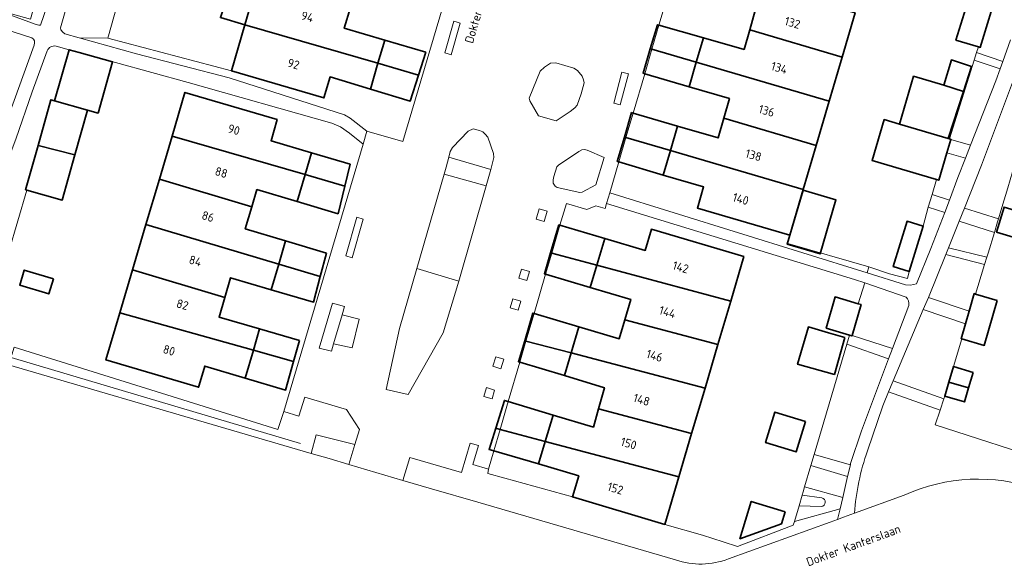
# Model space of a CAD drawing. Header units: metres. Extents: x 178952 to 185583, y 415201 to 419317.
# Tile 25 of 165: x 179857 to 179960, y 418405 to 418463. Entities that reach past the tile are written whole.
import ezdxf
from ezdxf.enums import TextEntityAlignment as Align

# ---------------------------------------------------------------- set-up
doc = ezdxf.new("R2010")
doc.units = ezdxf.units.M
for name, color, linetype, lineweight in [('B-XX-GR-BEPLANTING_CULTUUR_BODEMBEDEKKER-GV', 253, 'Continuous', 18), ('B-XX-GR-BEPLANTING_CULTUUR_HEESTERS-GV', 253, 'Continuous', 18), ('B-XX-GR-HAAG-G', 253, 'GR-HAAG1', 13), ('B-XX-GR-HAAG-GV', 253, 'Continuous', 13), ('B-XX-OG-BEBOUWING-GV', 252, 'Continuous', 35), ('B-XX-OG-BEBOUWING-T18', 252, 'Continuous', 18), ('B-XX-OG-BEBOUWING_SCHUUR-GV', 252, 'Continuous', 35), ('B-XX-OG-TERREIN_CULTUURSCHEIDING-GV', 253, 'Continuous', 18), ('B-XX-OG-TOPOGRAFIE-T18', 253, 'Continuous', 18), ('B-XX-OG-WEG-GV', 253, 'Continuous', 18)]:
    doc.layers.add(name, color=color, linetype=linetype, lineweight=lineweight)
doc.styles.add('NLCS-ISO-M-T18', font='NLCS-ISO.ttf', dxfattribs={"height": 1.8})
doc.linetypes.add('GR-HAAG1', pattern='A,6,[176,NLCS.SHX,S=0.125,R=0,X=0,Y=0],-2', length=8)

msp = doc.modelspace()

# ---------------------------------------------------------------- linework, layer by layer
at = {"layer": 'B-XX-GR-BEPLANTING_CULTUUR_BODEMBEDEKKER-GV'}
for points in [[(179827.827, 418472.811), (179828.443, 418475.082), (179824.53, 418476.15), (179822.41, 418475.99), (179821.42, 418472.66), (179822.25, 418471.74), (179826.171, 418472.111), (179827.625, 418471.705), (179841.191, 418467.648), (179855.715, 418463.304), (179859.033, 418462.098), (179859.427, 418461.994), (179859.577, 418461.984), (179864.307, 418475.695), (179862.486, 418476.16), (179860.205, 418468.587), (179858.537, 418462.615), (179856.038, 418463.313), (179856.368, 418464.493), (179855.85, 418464.683), (179847.889, 418467.005), (179846.34, 418467.46), (179836.68, 418470.3)], [(179906.271, 418450.295), (179906.006, 418450.628), (179905.77, 418450.846), (179905.418, 418451.01), (179904.738, 418451.172), (179904.23, 418450.919), (179902.588, 418449.216), (179902.357, 418448.805), (179902.208, 418448.209), (179906.594, 418446.918), (179906.922, 418448.163), (179906.866, 418448.607)], [(179918.419, 418448.178), (179916.641, 418448.959), (179916.381, 418449.015), (179916.089, 418448.973), (179915.776, 418448.82), (179913.675, 418447.376), (179913.499, 418447.2), (179913.164, 418446.206), (179913.089, 418445.86), (179913.114, 418445.506), (179913.305, 418445.204), (179913.508, 418445.051), (179915.871, 418444.542), (179916.124, 418444.574), (179917.56, 418445.325)], [(179956.131, 418448.111), (179954.21, 418448.653), (179953.362, 418445.803), (179953.132, 418445.871), (179952.649, 418444.336), (179954.467, 418443.727), (179955.331, 418446.083)], [(179901.637, 418429.874), (179903.263, 418435.268), (179898.874, 418436.612), (179897.046, 418430.33), (179895.685, 418423.97), (179897.984, 418423.453)], [(179892.867, 418431.317), (179891.089, 418431.77), (179890.174, 418428.76), (179892.105, 418428.31)], [(179955.765, 418429.261), (179955.701, 418429.279), (179956.149, 418430.836), (179951.739, 418432.327), (179948.598, 418424.882), (179953.888, 418423), (179953.982, 418423.279), (179954.409, 418424.751), (179954.878, 418426.365)], [(179856.835, 418428.406), (179856.597, 418427.584), (179853.385, 418428.515), (179853.123, 418428.591), (179853.38, 418429.476), (179851.341, 418430.041), (179848.738, 418430.81), (179847.895, 418428.991), (179887.833, 418417.318), (179888.374, 418419.267), (179892.402, 418418.252), (179892.88, 418419.8), (179891.54, 418421.88), (179887.19, 418423.18), (179886.55, 418421.19), (179884.98, 418421.69), (179884.354, 418419.794)]]:
    msp.add_lwpolyline(points, close=True, dxfattribs=at)
for points in [[(179974.89, 418413.48), (179965.26, 418416.33), (179952.977, 418420.304), (179953.495, 418421.837), (179948.119, 418423.747), (179947.577, 418422.463), (179947.51, 418422.266), (179945.905, 418417.568)], [(179908.075, 418414.734), (179906.288, 418415.221), (179906.34, 418415.66), (179904.73, 418416.17), (179905.3, 418418.15), (179904.45, 418418.37), (179903.54, 418415.31), (179898.14, 418416.87), (179897.42, 418414.5), (179900.401, 418413.631), (179905.249, 418412.217), (179925.88, 418406.2)], [(179931.389, 418406.31), (179942.004, 418410.147), (179942.797, 418410.433), (179943.049, 418411.517), (179938.288, 418410.219), (179938.174, 418409.834), (179932.354, 418407.606), (179930.857, 418408.092), (179928.698, 418408.774), (179924.75, 418409.91), (179915.12, 418412.77), (179908.075, 418414.734)], [(179944.554, 418411.069), (179949.76, 418412.95)]]:
    msp.add_lwpolyline(points, dxfattribs=at)
for centre, radius, start, end in [((179969.282, 418409.319), 24.789, 160.56248, 175.95094), ((179928.483, 418413.851), 8.082, 251.21233, 291.07546)]:
    msp.add_arc(centre, radius, start, end, dxfattribs=at)
at = {"layer": 'B-XX-GR-BEPLANTING_CULTUUR_BODEMBEDEKKER-GV', "extrusion": (0, 0, -1)}
msp.add_arc((-179957.491, 418396.009), 18.622, 65.46899, 109.2378, dxfattribs=at)
at = {"layer": 'B-XX-GR-BEPLANTING_CULTUUR_HEESTERS-GV'}
for points in [[(179869.092, 418469.422), (179864.521, 418470.762), (179862.908, 418465.965), (179861.685, 418461.719), (179861.708, 418461.504), (179861.903, 418461.251), (179862.129, 418461.071), (179863.637, 418460.654), (179866.611, 418460.623)], [(179959.319, 418456.188), (179959.765, 418457.442), (179957.061, 418458.35), (179954.468, 418450.114), (179954.63, 418450.066), (179956.669, 418449.473)], [(179916.34, 418455.966), (179916.287, 418456.271), (179916.125, 418456.647), (179915.653, 418457.247), (179915.256, 418457.489), (179913.373, 418458.039), (179912.832, 418458.015), (179912.211, 418457.595), (179911.754, 418457.175), (179910.61, 418454.38), (179910.666, 418454.1), (179911.571, 418452.54), (179913.429, 418451.992), (179914.881, 418452.968), (179915.373, 418453.347), (179915.608, 418453.644), (179916.031, 418454.807)], [(179953.978, 418442.427), (179952.234, 418442.983), (179951.713, 418441.017), (179950.268, 418436.29), (179950.08, 418435.561), (179948.223, 418436.03), (179946.053, 418436.776), (179945.873, 418436.146), (179949.868, 418434.904), (179950.406, 418434.878), (179951.016, 418434.985), (179952.527, 418438.694)], [(179959.164, 418440.364), (179955.5, 418441.553), (179954.38, 418438.767), (179958.377, 418437.794), (179958.499, 418438.193)], [(179957.441, 418434.736), (179958.141, 418437.024), (179954.095, 418438.065), (179952.267, 418433.581), (179956.532, 418432.166), (179957.055, 418433.983), (179957.197, 418433.941)], [(179948.117, 418427.177), (179943.756, 418428.708), (179940.351, 418417.196), (179944.126, 418416.131), (179944.153, 418416.246), (179945.298, 418419.657)], [(179943.842, 418414.912), (179940.012, 418416.05), (179939.353, 418413.822), (179943.332, 418412.728)]]:
    msp.add_lwpolyline(points, close=True, dxfattribs=at)
for points in [[(179960.199, 418465.16), (179959.527, 418466.933), (179959.147, 418465.501), (179959.011, 418464.84), (179958.988, 418464.764), (179959.191, 418464.701), (179957.678, 418459.663), (179957.492, 418459.719), (179957.307, 418459.13), (179960.027, 418458.178), (179960.831, 418460.437)], [(179858.695, 418460.671), (179852.907, 418462.491), (179850.272, 418452.98), (179855.787, 418451.237), (179858.918, 418459.914)], [(179860.293, 418459.301), (179858.721, 418455.032), (179857.002, 418450.107), (179855.028, 418444.912), (179853.658, 418441.599), (179852.785, 418439.657), (179856.279, 418438.387), (179858.156, 418444.778), (179858.024, 418444.815), (179859.328, 418449.436)], [(179859.328, 418449.436), (179860.672, 418454.199), (179861.062, 418454.089), (179862.565, 418459.416), (179862.567, 418459.422), (179861.211, 418459.807)], [(179962.417, 418460.02), (179961.153, 418456.298), (179957.812, 418447.377), (179956.033, 418442.896), (179959.6, 418441.799), (179959.943, 418442.952), (179960.557, 418445.032), (179961.299, 418447.519)], [(179949.951, 418433.618), (179945.621, 418435.116), (179944.941, 418432.922), (179945.247, 418432.832), (179944.312, 418429.628), (179948.521, 418428.263), (179950.225, 418432.75)], [(179941.144, 418412.686), (179939.095, 418412.947), (179938.773, 418411.859), (179941.089, 418411.775)]]:
    msp.add_lwpolyline(points, dxfattribs=at)
for centre, radius, start, end in [((179858.371, 418460.164), 0.602, 335.43142, 57.39683), ((179861.061, 418458.993), 0.828, 79.57712, 158.14984), ((179949.215, 418432.908), 1.022, 351.08187, 43.95663), ((179941.047, 418412.235), 0.462, 275.18845, 77.90167)]:
    msp.add_arc(centre, radius, start, end, dxfattribs=at)
at = {"layer": 'B-XX-GR-HAAG-G'}
msp.add_lwpolyline([(179886.733, 418418.353), (179853.316, 418428.265), (179853.385, 418428.515)], dxfattribs=at)
at = {"layer": 'B-XX-GR-HAAG-GV'}
for points in [[(179903.411, 418462.194), (179903.075, 418462.29), (179902.739, 418462.386), (179901.796, 418459.095), (179902.132, 418458.999), (179902.468, 418458.903)], [(179920.953, 418456.91), (179920.276, 418457.085), (179919.433, 418453.834), (179920.11, 418453.658)], [(179912.478, 418442.585), (179911.636, 418442.832), (179911.317, 418441.748), (179912.159, 418441.501)], [(179893.27, 418441.752), (179892.597, 418441.943), (179891.453, 418437.909), (179892.126, 418437.718)], [(179910.631, 418436.296), (179909.789, 418436.543), (179909.508, 418435.587), (179910.349, 418435.339)], [(179891.089, 418431.77), (179891.338, 418432.627), (179890.067, 418432.972), (179888.673, 418428.278), (179889.968, 418427.992), (179890.174, 418428.76)], [(179909.721, 418433.201), (179908.879, 418433.448), (179908.603, 418432.508), (179909.445, 418432.26)], [(179907.945, 418427.154), (179907.103, 418427.401), (179906.808, 418426.398), (179907.65, 418426.151)], [(179906.996, 418423.924), (179906.154, 418424.172), (179905.883, 418423.248), (179906.725, 418423)]]:
    msp.add_lwpolyline(points, close=True, dxfattribs=at)
at = {"layer": 'B-XX-OG-BEBOUWING-GV'}
for points in [[(179882.252, 418466.564), (179879.871, 418467.234), (179878.378, 418462.77), (179880.921, 418462.034)], [(179891.939, 418463.836), (179882.252, 418466.564), (179880.921, 418462.034), (179894.81, 418458.011), (179895.52, 418460.43), (179891.3, 418461.67)], [(179944.622, 418463.27), (179930.74, 418467.33), (179929.98, 418464.79), (179934.2, 418463.53), (179933.62, 418461.49), (179943.267, 418458.654)], [(179894.81, 418458.011), (179880.921, 418462.034), (179879.51, 418457.23), (179889.18, 418454.39), (179889.82, 418456.58), (179894.02, 418455.32)], [(179928.79, 418460.66), (179924.147, 418461.982), (179923.981, 418462.029), (179923.241, 418459.513), (179923.408, 418459.464), (179928.04, 418458.109)], [(179943.267, 418458.654), (179933.62, 418461.49), (179933.04, 418459.45), (179928.79, 418460.66), (179928.04, 418458.109), (179941.915, 418454.05)], [(179899.826, 418459.165), (179895.52, 418460.43), (179894.81, 418458.011), (179899.056, 418456.781)], [(179867.096, 418458.144), (179863.636, 418459.12), (179862.565, 418459.416), (179861.062, 418454.089), (179864.506, 418453.117), (179865.591, 418452.811)], [(179928.04, 418458.109), (179923.408, 418459.464), (179923.241, 418459.513), (179922.493, 418456.97), (179922.661, 418456.921), (179927.29, 418455.56)], [(179899.056, 418456.781), (179894.81, 418458.011), (179894.02, 418455.32), (179898.181, 418454.072)], [(179941.915, 418454.05), (179928.04, 418458.109), (179927.29, 418455.56), (179931.51, 418454.32), (179930.915, 418452.27), (179940.563, 418449.444)], [(179884.3, 418452.13), (179874.67, 418454.97), (179873.325, 418450.421), (179887.21, 418446.401), (179887.88, 418448.68), (179883.65, 418449.93)], [(179926.09, 418451.46), (179921.456, 418452.819), (179921.292, 418452.867), (179920.543, 418450.315), (179920.706, 418450.267), (179925.34, 418448.905)], [(179940.563, 418449.444), (179930.915, 418452.27), (179930.32, 418450.22), (179926.09, 418451.46), (179925.34, 418448.905), (179939.207, 418444.829)], [(179887.21, 418446.401), (179873.325, 418450.421), (179871.995, 418445.921), (179881.64, 418443.019), (179882.18, 418444.83), (179886.38, 418443.58)], [(179925.34, 418448.905), (179920.706, 418450.267), (179920.543, 418450.315), (179919.793, 418447.76), (179919.955, 418447.712), (179924.59, 418446.35)], [(179863.188, 418448.445), (179859.328, 418449.436), (179858.024, 418444.815), (179858.156, 418444.778), (179861.858, 418443.733)], [(179891.902, 418447.492), (179887.88, 418448.68), (179887.21, 418446.401), (179891.351, 418445.202)], [(179939.207, 418444.829), (179925.34, 418448.905), (179924.59, 418446.35), (179928.81, 418445.11), (179928.16, 418442.9), (179937.81, 418440.07)], [(179881.64, 418443.019), (179871.995, 418445.921), (179870.595, 418441.183), (179884.458, 418437.062), (179885.18, 418439.48), (179880.96, 418440.74)], [(179891.351, 418445.202), (179887.21, 418446.401), (179886.38, 418443.58), (179890.655, 418442.308)], [(179937.81, 418440.07), (179937.536, 418439.136), (179940.968, 418438.128), (179942.625, 418443.772), (179939.192, 418444.779)], [(179965.277, 418441.479), (179960.176, 418443.005), (179959.396, 418440.396), (179964.496, 418438.871)], [(179884.458, 418437.062), (179870.595, 418441.183), (179869.195, 418436.449), (179878.827, 418433.576), (179879.43, 418435.63), (179883.66, 418434.39)], [(179918.49, 418439.73), (179913.817, 418441.114), (179913.696, 418441.15), (179912.838, 418438.248), (179912.965, 418438.214), (179917.668, 418436.954)], [(179951.713, 418441.017), (179950.052, 418441.525), (179948.607, 418436.798), (179950.268, 418436.29)], [(179933.02, 418437.84), (179923.36, 418440.69), (179922.71, 418438.48), (179918.49, 418439.73), (179917.668, 418436.954), (179931.648, 418433.207)], [(179889.427, 418438.212), (179885.18, 418439.48), (179884.458, 418437.062), (179888.793, 418435.773)], [(179917.668, 418436.954), (179912.965, 418438.214), (179912.838, 418438.248), (179912.188, 418436.057), (179912.32, 418436.018), (179916.98, 418434.63)], [(179888.793, 418435.773), (179884.458, 418437.062), (179883.66, 418434.39), (179888.096, 418433.09)], [(179931.648, 418433.207), (179917.668, 418436.954), (179916.98, 418434.63), (179921.21, 418433.37), (179920.58, 418431.241), (179930.302, 418428.661)], [(179878.827, 418433.576), (179869.195, 418436.449), (179867.869, 418431.961), (179881.807, 418428.067), (179882.46, 418430.3), (179878.23, 418431.54)], [(179881.807, 418428.067), (179867.869, 418431.961), (179866.42, 418427.06), (179876.09, 418424.21), (179876.151, 418424.416), (179876.74, 418426.42), (179880.96, 418425.17)], [(179915.78, 418430.53), (179911.114, 418431.912), (179910.986, 418431.95), (179910.133, 418429.061), (179910.266, 418429.026), (179914.97, 418427.794)], [(179930.302, 418428.661), (179920.58, 418431.241), (179920, 418429.28), (179915.78, 418430.53), (179914.97, 418427.794), (179928.961, 418424.13)], [(179886.623, 418429.08), (179882.46, 418430.3), (179881.807, 418428.067), (179886.01, 418426.893)], [(179914.97, 418427.794), (179910.266, 418429.026), (179910.133, 418429.061), (179909.485, 418426.88), (179909.624, 418426.838), (179914.27, 418425.43)], [(179886.01, 418426.893), (179881.807, 418428.067), (179880.96, 418425.17), (179885.178, 418423.921)], [(179928.961, 418424.13), (179914.97, 418427.794), (179914.27, 418425.43), (179918.46, 418424.16), (179917.839, 418421.946), (179927.553, 418419.376)], [(179913.09, 418421.32), (179908.413, 418422.716), (179908.016, 418422.835), (179907.103, 418419.935), (179907.56, 418419.814), (179912.271, 418418.568)], [(179927.553, 418419.376), (179917.839, 418421.946), (179917.31, 418420.06), (179913.09, 418421.32), (179912.271, 418418.568), (179926.221, 418414.878)], [(179912.271, 418418.568), (179907.56, 418419.814), (179907.103, 418419.935), (179906.41, 418417.733), (179906.906, 418417.587), (179911.57, 418416.21)], [(179926.221, 418414.878), (179912.271, 418418.568), (179911.57, 418416.21), (179915.77, 418414.97), (179915.12, 418412.77), (179924.75, 418409.91)], [(179937.334, 418411.219), (179933.788, 418412.306), (179932.592, 418408.407), (179936.949, 418409.961)]]:
    msp.add_lwpolyline(points, close=True, dxfattribs=at)
at = {"layer": 'B-XX-OG-BEBOUWING_SCHUUR-GV'}
for points in [[(179959.191, 418464.701), (179958.988, 418464.764), (179956.71, 418465.469), (179955.149, 418460.432), (179957.492, 418459.719), (179957.678, 418459.663)], [(179956.786, 418457.673), (179954.672, 418458.357), (179953.888, 418455.712), (179955.936, 418455.061)], [(179949.246, 418451.668), (179954.339, 418450.152), (179955.936, 418455.061), (179953.888, 418455.712), (179950.728, 418456.649)], [(179864.506, 418453.117), (179861.062, 418454.089), (179860.672, 418454.199), (179859.328, 418449.436), (179863.188, 418448.445)], [(179953.132, 418445.871), (179953.362, 418445.803), (179954.21, 418448.653), (179954.63, 418450.066), (179954.468, 418450.114), (179954.339, 418450.152), (179949.246, 418451.668), (179947.661, 418452.14), (179946.392, 418447.876)], [(179860.934, 418435.521), (179857.896, 418436.444), (179857.418, 418434.872), (179860.456, 418433.949)], [(179945.247, 418432.832), (179944.941, 418432.922), (179942.532, 418433.633), (179941.615, 418430.388), (179944.035, 418429.652), (179944.296, 418429.573), (179944.312, 418429.628)], [(179959.452, 418433.274), (179957.197, 418433.941), (179957.055, 418433.983), (179956.532, 418432.166), (179956.149, 418430.836), (179955.701, 418429.279), (179955.765, 418429.261), (179958.103, 418428.586)], [(179943.566, 418429.387), (179941.828, 418429.901), (179939.755, 418430.514), (179938.621, 418426.606), (179942.463, 418425.551)], [(179956.938, 418425.767), (179954.878, 418426.365), (179954.409, 418424.751), (179956.466, 418424.143)], [(179956.466, 418424.143), (179954.409, 418424.751), (179953.982, 418423.279), (179956.042, 418422.681)], [(179939.443, 418420.646), (179936.241, 418421.621), (179935.273, 418418.439), (179938.475, 418417.465)]]:
    msp.add_lwpolyline(points, close=True, dxfattribs=at)
at = {"layer": 'B-XX-OG-TERREIN_CULTUURSCHEIDING-GV'}
for points in [[(179883.571, 418471.053), (179884.915, 418475.629), (179886.251, 418480.176), (179887.654, 418484.954), (179889.04, 418489.67), (179886.626, 418490.443), (179877.155, 418493.784), (179875.325, 418488.821), (179874.834, 418487.175), (179873.941, 418484.182), (179873.378, 418484.314), (179872.563, 418481.726), (179871.952, 418479.566), (179871.505, 418477.981), (179871.266, 418477.133), (179869.315, 418470.213), (179869.092, 418469.422), (179866.611, 418460.623), (179879.51, 418457.23), (179880.921, 418462.034), (179882.252, 418466.564)], [(179903.411, 418462.194), (179903.075, 418462.29), (179902.739, 418462.386), (179901.796, 418459.095), (179902.132, 418458.999), (179902.468, 418458.903)], [(179920.953, 418456.91), (179920.276, 418457.085), (179919.433, 418453.834), (179920.11, 418453.658)], [(179871.995, 418445.921), (179873.325, 418450.421), (179874.67, 418454.97), (179884.3, 418452.13), (179883.65, 418449.93), (179887.88, 418448.68), (179887.21, 418446.401), (179886.38, 418443.58), (179882.18, 418444.83), (179881.64, 418443.019), (179880.96, 418440.74), (179885.18, 418439.48), (179884.458, 418437.062), (179883.66, 418434.39), (179879.43, 418435.63), (179878.827, 418433.576), (179878.23, 418431.54), (179882.46, 418430.3), (179881.807, 418428.067), (179880.96, 418425.17), (179876.74, 418426.42), (179876.151, 418424.416), (179876.09, 418424.21), (179866.42, 418427.06), (179867.869, 418431.961), (179869.195, 418436.449), (179870.595, 418441.183)], [(179943.756, 418428.708), (179944.035, 418429.652), (179944.296, 418429.573), (179944.312, 418429.628), (179945.247, 418432.832), (179944.941, 418432.922), (179945.621, 418435.116), (179944.546, 418435.445), (179923.888, 418441.773), (179918.68, 418443.369), (179918.53, 418442.86), (179917.55, 418443.15), (179916.61, 418442.75), (179914.48, 418443.37), (179913.817, 418441.114), (179912.965, 418438.214), (179912.32, 418436.018), (179911.114, 418431.912), (179910.266, 418429.026), (179909.624, 418426.838), (179908.413, 418422.716), (179907.56, 418419.814), (179906.906, 418417.587), (179906.34, 418415.66), (179906.288, 418415.221), (179908.075, 418414.734), (179915.12, 418412.77), (179915.77, 418414.97), (179911.57, 418416.21), (179912.271, 418418.568), (179913.09, 418421.32), (179917.31, 418420.06), (179917.839, 418421.946), (179918.46, 418424.16), (179914.27, 418425.43), (179914.97, 418427.794), (179915.78, 418430.53), (179920, 418429.28), (179920.58, 418431.241), (179921.21, 418433.37), (179916.98, 418434.63), (179917.668, 418436.954), (179918.49, 418439.73), (179922.71, 418438.48), (179923.36, 418440.69), (179933.02, 418437.84), (179931.648, 418433.207), (179930.302, 418428.661), (179928.961, 418424.13), (179927.553, 418419.376), (179926.221, 418414.878), (179924.75, 418409.91), (179928.698, 418408.774), (179930.857, 418408.092), (179932.354, 418407.606), (179938.174, 418409.834), (179938.288, 418410.219), (179938.773, 418411.859), (179939.095, 418412.947), (179939.199, 418413.301), (179939.353, 418413.822), (179940.012, 418416.05), (179940.351, 418417.196)], [(179912.478, 418442.585), (179911.636, 418442.832), (179911.317, 418441.748), (179912.159, 418441.501)], [(179893.27, 418441.752), (179892.597, 418441.943), (179891.453, 418437.909), (179892.126, 418437.718)], [(179910.631, 418436.296), (179909.789, 418436.543), (179909.508, 418435.587), (179910.349, 418435.339)], [(179891.089, 418431.77), (179891.338, 418432.627), (179890.067, 418432.972), (179888.673, 418428.278), (179889.968, 418427.992), (179890.174, 418428.76)], [(179909.721, 418433.201), (179908.879, 418433.448), (179908.603, 418432.508), (179909.445, 418432.26)], [(179907.945, 418427.154), (179907.103, 418427.401), (179906.808, 418426.398), (179907.65, 418426.151)], [(179906.996, 418423.924), (179906.154, 418424.172), (179905.883, 418423.248), (179906.725, 418423)]]:
    msp.add_lwpolyline(points, close=True, dxfattribs=at)
for points in [[(179891.939, 418463.836), (179891.3, 418461.67), (179895.52, 418460.43), (179894.81, 418458.011), (179894.02, 418455.32), (179889.82, 418456.58), (179889.18, 418454.39), (179879.51, 418457.23), (179866.611, 418460.623), (179863.637, 418460.654), (179869.618, 418459), (179879.275, 418456.484), (179891.334, 418452.627), (179891.926, 418452.296), (179893.66, 418450.93), (179897.42, 418449.85), (179904.087, 418472.367)], [(179925.376, 418466.164), (179924.147, 418461.982), (179923.408, 418459.464), (179922.661, 418456.921), (179921.456, 418452.819), (179920.706, 418450.267), (179919.955, 418447.712), (179919.011, 418444.497), (179945.873, 418436.146), (179946.053, 418436.776), (179937.586, 418439.219), (179937.81, 418440.07), (179928.16, 418442.9), (179928.81, 418445.11), (179924.59, 418446.35), (179925.34, 418448.905), (179926.09, 418451.46), (179930.32, 418450.22), (179930.915, 418452.27), (179931.51, 418454.32), (179927.29, 418455.56), (179928.04, 418458.109), (179928.79, 418460.66), (179933.04, 418459.45), (179933.62, 418461.49), (179934.2, 418463.53)], [(179944.622, 418463.27), (179943.267, 418458.654), (179941.915, 418454.05), (179940.563, 418449.444), (179939.207, 418444.829), (179937.81, 418440.07), (179937.586, 418439.219), (179946.053, 418436.776), (179948.223, 418436.03), (179950.08, 418435.561), (179950.268, 418436.29), (179951.713, 418441.017), (179952.234, 418442.983), (179952.649, 418444.336), (179953.132, 418445.871), (179953.362, 418445.803), (179954.21, 418448.653), (179954.63, 418450.066), (179954.468, 418450.114), (179957.061, 418458.35), (179957.307, 418459.13), (179957.492, 418459.719), (179957.678, 418459.663), (179959.191, 418464.701)], [(179856.835, 418428.406), (179884.354, 418419.794), (179884.98, 418421.69), (179893.261, 418449.585), (179891.848, 418450.729), (179890.915, 418451.374), (179889.988, 418451.768), (179875.016, 418455.995), (179863.636, 418459.12), (179862.567, 418459.422), (179862.565, 418459.416), (179861.062, 418454.089), (179860.672, 418454.199), (179859.328, 418449.436), (179858.024, 418444.815), (179858.156, 418444.778), (179856.279, 418438.387)], [(179960.557, 418445.032), (179959.943, 418442.952), (179959.6, 418441.799), (179959.5, 418441.462), (179959.164, 418440.364), (179958.499, 418438.193), (179958.377, 418437.794), (179958.141, 418437.024), (179957.441, 418434.736), (179957.197, 418433.941), (179957.055, 418433.983), (179956.532, 418432.166), (179956.149, 418430.836), (179955.701, 418429.279), (179955.765, 418429.261), (179954.878, 418426.365), (179954.409, 418424.751), (179953.982, 418423.279), (179953.888, 418423), (179953.495, 418421.837), (179952.977, 418420.304), (179965.26, 418416.33)]]:
    msp.add_lwpolyline(points, dxfattribs=at)
at = {"layer": 'B-XX-OG-WEG-GV'}
for points in [[(179908.6, 418488.1), (179909.51, 418485.8), (179909.09, 418484.11), (179907.65, 418484.4), (179904.848, 418474.938), (179904.087, 418472.367), (179897.42, 418449.85), (179893.66, 418450.93), (179893.261, 418449.585), (179884.98, 418421.69), (179886.55, 418421.19), (179887.19, 418423.18), (179891.54, 418421.88), (179892.88, 418419.8), (179892.402, 418418.252)], [(179864.307, 418475.695), (179859.577, 418461.984), (179859.427, 418461.994), (179859.033, 418462.098), (179855.715, 418463.304)], [(179861.211, 418459.807), (179862.567, 418459.422), (179863.636, 418459.12), (179875.016, 418455.995), (179889.988, 418451.768), (179890.915, 418451.374), (179891.848, 418450.729), (179893.261, 418449.585), (179893.66, 418450.93), (179891.926, 418452.296), (179891.334, 418452.627), (179879.275, 418456.484), (179869.618, 418459), (179863.637, 418460.654), (179862.129, 418461.071), (179861.903, 418461.251), (179861.708, 418461.504), (179861.685, 418461.719), (179862.908, 418465.965)], [(179892.402, 418418.252), (179891.76, 418416.17), (179897.42, 418414.5), (179898.14, 418416.87), (179903.54, 418415.31), (179904.45, 418418.37), (179905.3, 418418.15), (179904.73, 418416.17), (179906.34, 418415.66), (179906.906, 418417.587), (179907.56, 418419.814), (179908.413, 418422.716), (179909.624, 418426.838), (179910.266, 418429.026), (179911.114, 418431.912), (179912.32, 418436.018), (179912.965, 418438.214), (179913.817, 418441.114), (179914.48, 418443.37), (179916.61, 418442.75), (179917.55, 418443.15), (179918.53, 418442.86), (179918.68, 418443.369), (179919.011, 418444.497), (179919.955, 418447.712), (179920.706, 418450.267), (179921.456, 418452.819), (179922.661, 418456.921), (179923.408, 418459.464), (179924.147, 418461.982), (179925.376, 418466.164)], [(179852.907, 418462.491), (179858.695, 418460.671)], [(179960.831, 418460.437), (179960.027, 418458.178), (179959.765, 418457.442), (179959.319, 418456.188), (179956.669, 418449.473), (179956.131, 418448.111), (179955.331, 418446.083), (179954.467, 418443.727), (179953.978, 418442.427), (179952.527, 418438.694), (179951.016, 418434.985), (179950.406, 418434.878), (179949.868, 418434.904), (179945.873, 418436.146), (179919.011, 418444.497)], [(179858.918, 418459.914), (179855.787, 418451.237), (179855.459, 418450.368), (179853.566, 418445.51), (179853.125, 418444.378), (179852.677, 418443.228), (179850.191, 418437.665), (179849.746, 418436.669), (179848.829, 418434.617), (179846.346, 418429.443), (179846.905, 418429.28), (179847.895, 418428.991), (179848.738, 418430.81), (179851.038, 418435.772), (179851.579, 418436.976), (179852.336, 418438.659), (179852.785, 418439.657), (179853.658, 418441.599), (179855.028, 418444.912), (179857.002, 418450.107), (179858.721, 418455.032)], [(179858.721, 418455.032), (179860.293, 418459.301)], [(179945.905, 418417.568), (179947.51, 418422.266), (179947.577, 418422.463), (179948.119, 418423.747), (179948.598, 418424.882), (179951.739, 418432.327), (179952.267, 418433.581), (179954.095, 418438.065), (179954.38, 418438.767), (179955.5, 418441.553), (179956.033, 418442.896), (179957.812, 418447.377), (179961.153, 418456.298), (179962.417, 418460.02)], [(179919.011, 418444.497), (179918.68, 418443.369), (179923.888, 418441.773), (179944.546, 418435.445), (179945.621, 418435.116), (179949.951, 418433.618)], [(179950.225, 418432.75), (179948.521, 418428.263), (179948.117, 418427.177), (179945.298, 418419.657), (179944.153, 418416.246), (179944.126, 418416.131), (179943.842, 418414.912), (179943.332, 418412.728), (179943.049, 418411.517), (179942.797, 418410.433), (179943.407, 418410.654), (179944.554, 418411.069)], [(179941.089, 418411.775), (179938.773, 418411.859), (179938.288, 418410.219), (179943.049, 418411.517), (179943.332, 418412.728), (179939.353, 418413.822)], [(179939.353, 418413.822), (179939.199, 418413.301), (179939.095, 418412.947), (179941.144, 418412.686)], [(179949.76, 418412.95), (179944.554, 418411.069), (179943.407, 418410.654), (179942.797, 418410.433), (179942.004, 418410.147), (179931.389, 418406.31)]]:
    msp.add_lwpolyline(points, dxfattribs=at)
for points in [[(179902.132, 418458.999), (179901.796, 418459.095), (179902.739, 418462.386), (179903.075, 418462.29), (179903.411, 418462.194), (179902.468, 418458.903)], [(179957.307, 418459.13), (179957.061, 418458.35), (179959.765, 418457.442), (179960.027, 418458.178)], [(179911.754, 418457.175), (179912.211, 418457.595), (179912.832, 418458.015), (179913.373, 418458.039), (179915.256, 418457.489), (179915.653, 418457.247), (179916.125, 418456.647), (179916.287, 418456.271), (179916.34, 418455.966), (179916.031, 418454.807), (179915.608, 418453.644), (179915.373, 418453.347), (179914.881, 418452.968), (179913.429, 418451.992), (179911.571, 418452.54), (179910.666, 418454.1), (179910.61, 418454.38)], [(179920.11, 418453.658), (179919.433, 418453.834), (179920.276, 418457.085), (179920.953, 418456.91)], [(179903.263, 418435.268), (179901.637, 418429.874), (179897.984, 418423.453), (179895.685, 418423.97), (179897.046, 418430.33), (179898.874, 418436.612), (179901.732, 418446.431), (179901.952, 418447.188), (179902.208, 418448.209), (179902.357, 418448.805), (179902.588, 418449.216), (179904.23, 418450.919), (179904.738, 418451.172), (179905.418, 418451.01), (179905.77, 418450.846), (179906.006, 418450.628), (179906.271, 418450.295), (179906.866, 418448.607), (179906.922, 418448.163), (179906.594, 418446.918), (179906.115, 418445.241)], [(179956.669, 418449.473), (179954.63, 418450.066), (179954.21, 418448.653), (179956.131, 418448.111)], [(179918.419, 418448.178), (179917.56, 418445.325), (179916.124, 418444.574), (179915.871, 418444.542), (179913.508, 418445.051), (179913.305, 418445.204), (179913.114, 418445.506), (179913.089, 418445.86), (179913.164, 418446.206), (179913.499, 418447.2), (179913.675, 418447.376), (179915.776, 418448.82), (179916.089, 418448.973), (179916.381, 418449.015), (179916.641, 418448.959)], [(179906.594, 418446.918), (179902.208, 418448.209), (179901.952, 418447.188), (179901.732, 418446.431), (179906.115, 418445.241)], [(179906.115, 418445.241), (179901.732, 418446.431), (179898.874, 418436.612), (179903.263, 418435.268)], [(179954.467, 418443.727), (179952.649, 418444.336), (179952.234, 418442.983), (179953.978, 418442.427)], [(179912.159, 418441.501), (179911.317, 418441.748), (179911.636, 418442.832), (179912.478, 418442.585)], [(179959.6, 418441.799), (179956.033, 418442.896), (179955.5, 418441.553), (179959.164, 418440.364), (179959.5, 418441.462)], [(179892.126, 418437.718), (179891.453, 418437.909), (179892.597, 418441.943), (179893.27, 418441.752)], [(179954.38, 418438.767), (179954.095, 418438.065), (179958.141, 418437.024), (179958.377, 418437.794)], [(179910.349, 418435.339), (179909.508, 418435.587), (179909.789, 418436.543), (179910.631, 418436.296)], [(179952.267, 418433.581), (179951.739, 418432.327), (179956.149, 418430.836), (179956.532, 418432.166)], [(179889.968, 418427.992), (179888.673, 418428.278), (179890.067, 418432.972), (179891.338, 418432.627), (179891.089, 418431.77), (179892.867, 418431.317), (179892.105, 418428.31), (179890.174, 418428.76)], [(179909.445, 418432.26), (179908.603, 418432.508), (179908.879, 418433.448), (179909.721, 418433.201)], [(179944.312, 418429.628), (179944.296, 418429.573), (179944.035, 418429.652), (179943.756, 418428.708), (179948.117, 418427.177), (179948.521, 418428.263)], [(179907.65, 418426.151), (179906.808, 418426.398), (179907.103, 418427.401), (179907.945, 418427.154)], [(179948.598, 418424.882), (179948.119, 418423.747), (179953.495, 418421.837), (179953.888, 418423)], [(179906.725, 418423), (179905.883, 418423.248), (179906.154, 418424.172), (179906.996, 418423.924)], [(179892.402, 418418.252), (179888.374, 418419.267), (179887.833, 418417.318), (179889.708, 418416.77), (179891.76, 418416.17)], [(179944.126, 418416.131), (179940.351, 418417.196), (179940.012, 418416.05), (179943.842, 418414.912)]]:
    msp.add_lwpolyline(points, close=True, dxfattribs=at)
at = {"layer": 'B-XX-OG-WEG-GV', "extrusion": (0, 0, -1)}
for centre, radius, start, end in [((-179858.371, 418460.164), 0.602, 122.60317, 204.56858), ((-179861.061, 418458.993), 0.828, 21.85016, 100.42288), ((-179949.215, 418432.908), 1.022, 136.04337, 188.91813), ((-179969.282, 418409.319), 24.789, 4.04906, 19.43752), ((-179941.047, 418412.235), 0.462, 102.09833, 264.81155), ((-179928.483, 418413.851), 8.082, 248.92454, 288.78767)]:
    msp.add_arc(centre, radius, start, end, dxfattribs=at)
at = {"layer": 'B-XX-OG-WEG-GV'}
msp.add_arc((179957.491, 418396.009), 18.622, 70.7622, 114.53101, dxfattribs=at)

# ---------------------------------------------------------------- texts
at = {"layer": 'B-XX-OG-BEBOUWING-T18', "style": 'NLCS-ISO-M-T18'}
for s, rotation, p in [('94', 343.6, (179887.45, 418462.867)), ('132', 344.1, (179938.082, 418462.237)), ('92', 343.6, (179886.001, 418457.934)), ('134', 344.1, (179936.7, 418457.533)), ('136', 344.1, (179935.383, 418453.054)), ('90', 343.4, (179879.776, 418451.084)), ('138', 344.1, (179934.021, 418448.419)), ('88', 343.4, (179878.463, 418446.617)), ('140', 344.1, (179932.68, 418443.853)), ('86', 343.4, (179877.075, 418442.025)), ('84', 343.4, (179875.751, 418437.394)), ('142', 343.5, (179926.413, 418436.736)), ('82', 343.4, (179874.411, 418432.839)), ('144', 343.5, (179925.034, 418432.06)), ('80', 343.4, (179873.008, 418428.066)), ('146', 343.5, (179923.688, 418427.504)), ('148', 343.5, (179922.334, 418422.916)), ('150', 343.5, (179920.987, 418418.352)), ('152', 343.5, (179919.602, 418413.657))]:
    msp.add_text(s, height=0.9, rotation=rotation, dxfattribs=at).set_placement(p, align=Align.MIDDLE_CENTER)
at = {"layer": 'B-XX-OG-TOPOGRAFIE-T18', "style": 'NLCS-ISO-M-T18'}
for rotation, p in [(73.6, (179905.745, 418465.103)), (20.2, (179944.445, 418407.725))]:
    msp.add_text('Dokter Kanterslaan', height=0.9, rotation=rotation, dxfattribs=at).set_placement(p, align=Align.MIDDLE_CENTER)

doc.saveas('drawing.dxf')
